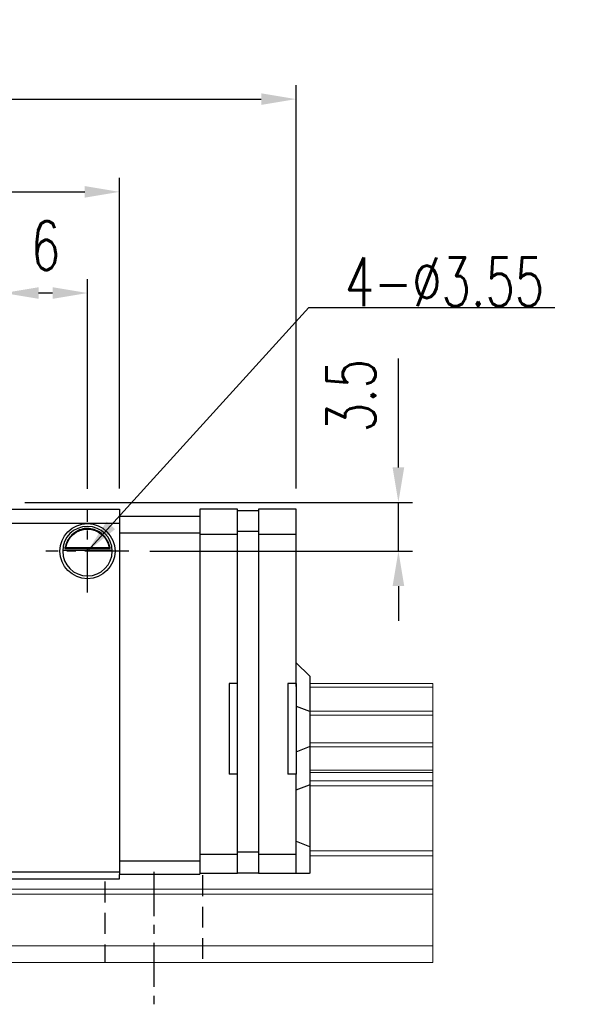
# Model space of a CAD drawing. Header units: millimetres. Extents: x 276 to 570, y 302 to 406.
# Tile 54 of 54: x 530 to 570, y 318 to 388. Entities that reach past the tile are written whole.
import ezdxf

# ---------------------------------------------------------------- set-up
doc = ezdxf.new("R2010")
doc.units = ezdxf.units.MM
doc.header["$PDSIZE"] = -1
doc.linetypes.add('CENTER', pattern=[10.16, 6.35, -1.27, 1.27, -1.27])
doc.linetypes.add('DASHED', pattern=[0.75, 0.5, -0.25])
for name, color, linetype in [('2', 7, 'Continuous'), ('CL', 1, 'CENTER'), ('DIM', 4, 'Continuous'), ('HID', 2, 'DASHED'), ('OUT', 3, 'Continuous')]:
    doc.layers.add(name, color=color, linetype=linetype)
doc.styles.add('DIM-7', font='SIMPLEX.shx', dxfattribs={"width": 0.7, "bigfont": 'chineset.shx'})
doc.dimstyles.new('CNS', dxfattribs={"dimtxt": 3.5, "dimasz": 2.5, "dimexe": 1, "dimexo": 1.5, "dimgap": 0.09, "dimtad": 0, "dimdsep": 46, "dimtxsty": 'DIM-7', "dimcen": 0.09, "dimclrd": 1, "dimclre": 1, "dimclrt": 4, "dimadec": 0, "dimazin": 0, "dimtfac": 1, "dimtix": 1, "dimtmove": 2, "dimatfit": 3, "dimfxl": 1, "dimtvp": 0.971429, "dimtolj": 1, "dimarcsym": 0})

# ---------------------------------------------------------------- blocks, each defined once
blk = doc.blocks.new('*D12')
at = {"layer": 'DEFPOINTS', "color": 0, "transparency": 16777216}
for p in [(528.857, 353.772), (537.832, 350.272), (557.14, 350.272)]:
    blk.add_point(p, dxfattribs=at)
at = {"layer": 'DIM', "color": 7, "lineweight": -2, "transparency": 16777216}
for p, q in [((557.14, 356.272), (557.14, 364.085)), ((530.357, 353.772), (558.14, 353.772)), ((557.14, 350.272), (557.14, 353.772)), ((539.332, 350.272), (558.14, 350.272)), ((557.14, 347.772), (557.14, 345.272))]:
    blk.add_line(p, q, dxfattribs=at)
at = {"layer": 'DIM', "color": 7, "transparency": 16777216}
for points in [[(556.723, 356.272), (557.557, 356.272), (557.14, 353.772)], [(556.723, 347.772), (557.557, 347.772), (557.14, 350.272)]]:
    blk.add_solid(points, dxfattribs=at)
at = {"layer": 'DIM', "color": 7, "transparency": 16777216, "insert": (553.74, 361.429), "char_height": 3.5, "attachment_point": 5, "rotation": 90, "style": 'DIM-7'}
blk.add_mtext('\\A1;3.5', dxfattribs=at)
blk = doc.blocks.new('*D13')
at = {"layer": 'DEFPOINTS', "color": 0, "transparency": 16777216}
for p in [(528.857, 368.784), (528.857, 353.772), (534.857, 353.247)]:
    blk.add_point(p, dxfattribs=at)
at = {"layer": 'DIM', "color": 7, "lineweight": -2, "transparency": 16777216}
for p, q in [((528.857, 355.272), (528.857, 369.784)), ((534.857, 354.747), (534.857, 369.784)), ((532.357, 368.784), (531.357, 368.784))]:
    blk.add_line(p, q, dxfattribs=at)
at = {"layer": 'DIM', "color": 7, "transparency": 16777216}
for points in [[(531.357, 369.2), (531.357, 368.367), (528.857, 368.784)], [(532.357, 369.2), (532.357, 368.367), (534.857, 368.784)]]:
    blk.add_solid(points, dxfattribs=at)
at = {"layer": 'DIM', "color": 7, "transparency": 16777216, "insert": (531.857, 372.184), "char_height": 3.5, "attachment_point": 5, "style": 'DIM-7'}
blk.add_mtext('\\A1;6', dxfattribs=at)
blk = doc.blocks.new('*D19')
at = {"layer": 'DEFPOINTS', "color": 0, "transparency": 16777216}
for p in [(537.157, 376.039), (461.557, 353.272), (537.157, 353.272)]:
    blk.add_point(p, dxfattribs=at)
at = {"layer": 'DIM', "color": 7, "lineweight": -2, "transparency": 16777216}
for p, q in [((461.557, 354.772), (461.557, 377.039)), ((537.157, 354.772), (537.157, 377.039)), ((464.057, 376.039), (534.657, 376.039))]:
    blk.add_line(p, q, dxfattribs=at)
at = {"layer": 'DIM', "color": 7, "transparency": 16777216}
for points in [[(464.057, 376.456), (464.057, 375.622), (461.557, 376.039)], [(534.657, 376.456), (534.657, 375.622), (537.157, 376.039)]]:
    blk.add_solid(points, dxfattribs=at)
at = {"layer": 'DIM', "color": 7, "transparency": 16777216, "insert": (499.357, 379.439), "char_height": 3.5, "attachment_point": 5, "style": 'DIM-7'}
blk.add_mtext('\\A1;75.6', dxfattribs=at)
blk = doc.blocks.new('*D116')
at = {"layer": 'DEFPOINTS', "color": 0, "transparency": 16777216}
for p in [(549.807, 382.691), (448.907, 353.272), (549.807, 353.272)]:
    blk.add_point(p, dxfattribs=at)
at = {"layer": 'DIM', "color": 7, "lineweight": -2, "transparency": 16777216}
for p, q in [((448.907, 354.772), (448.907, 383.691)), ((549.807, 354.772), (549.807, 383.691)), ((451.407, 382.691), (547.307, 382.691))]:
    blk.add_line(p, q, dxfattribs=at)
at = {"layer": 'DIM', "color": 7, "transparency": 16777216}
for points in [[(451.407, 383.107), (451.407, 382.274), (448.907, 382.691)], [(547.307, 383.107), (547.307, 382.274), (549.807, 382.691)]]:
    blk.add_solid(points, dxfattribs=at)
at = {"layer": 'DIM', "color": 7, "transparency": 16777216, "insert": (499.357, 386.091), "char_height": 3.5, "attachment_point": 5, "style": 'DIM-7'}
blk.add_mtext('\\A1;100.9', dxfattribs=at)

msp = doc.modelspace()

# ---------------------------------------------------------------- linework, layer by layer
at = {"layer": '2', "color": 0, "linetype": 'Continuous'}
for p, q in [((537.157, 353.272), (537.157, 327.072)), ((542.907, 353.272), (542.907, 328.529)), ((545.607, 353.272), (542.907, 353.272)), ((545.607, 327.172), (545.607, 353.272)), ((547.107, 353.172), (545.607, 353.172)), ((547.107, 353.272), (547.107, 327.172)), ((549.807, 353.272), (547.107, 353.272)), ((549.807, 340.571), (549.807, 353.272)), ((537.157, 352.772), (542.907, 352.772)), ((547.107, 351.672), (545.607, 351.672)), ((542.907, 351.572), (537.157, 351.572)), ((542.907, 351.498), (545.607, 351.498)), ((547.107, 351.498), (549.807, 351.498)), ((536.631, 350.322), (533.083, 350.322)), ((533.225, 350.455), (536.489, 350.455)), ((533.302, 350.522), (536.412, 350.522)), ((549.807, 342.272), (550.757, 341.322)), ((550.807, 341.272), (550.757, 341.322)), ((550.807, 338.768), (550.807, 341.272)), ((545.007, 340.772), (545.007, 334.272)), ((545.607, 340.772), (545.007, 340.772)), ((549.207, 340.772), (549.207, 334.272)), ((549.807, 340.772), (549.207, 340.772)), ((549.807, 340.772), (549.807, 334.272)), ((549.807, 339.162), (550.757, 338.788)), ((550.807, 338.768), (550.757, 338.788)), ((550.807, 336.276), (550.807, 338.768)), ((549.807, 335.882), (550.757, 336.256)), ((550.807, 336.276), (550.757, 336.256)), ((550.807, 333.541), (550.807, 336.276)), ((545.607, 334.272), (545.007, 334.272)), ((549.807, 334.272), (549.207, 334.272)), ((549.807, 327.172), (549.807, 334.272)), ((549.807, 333.147), (550.757, 333.521)), ((550.807, 333.541), (550.757, 333.521)), ((550.807, 329.062), (550.807, 333.541)), ((549.807, 329.476), (550.757, 329.083)), ((550.807, 329.062), (550.757, 329.083)), ((542.907, 328.547), (545.607, 328.547)), ((542.907, 328.529), (542.907, 328.175)), ((547.107, 328.672), (545.607, 328.672)), ((547.107, 328.547), (549.807, 328.547)), ((550.807, 327.172), (550.807, 329.062)), ((537.157, 328.072), (542.907, 328.072)), ((542.907, 328.175), (542.907, 327.118)), ((537.157, 326.772), (537.157, 327.072)), ((542.907, 327.072), (537.157, 327.072)), ((542.907, 327.172), (545.607, 327.172)), ((542.907, 327.072), (542.907, 327.118)), ((547.107, 327.172), (545.607, 327.172)), ((547.107, 327.172), (549.807, 327.172)), ((549.807, 327.172), (550.757, 327.172)), ((550.807, 327.172), (550.757, 327.172))]:
    msp.add_line(p, q, dxfattribs=at)
at = {"layer": '2', "color": 0, "linetype": 'Continuous', "extrusion": (0, 0, -1)}
for radius, start, end in [(1.975, 270, 90), (1.575, 9.1332, 90), (1.975, 90, 270), (1.575, 90, 170.8668)]:
    msp.add_arc((-534.857, 350.272), radius, start, end, dxfattribs=at)
at = {"layer": '2', "color": 0, "linetype": 'Continuous'}
for start, end in [(90, 270), (270, 90)]:
    msp.add_arc((534.857, 350.272), 1.775, start, end, dxfattribs=at)
for points, knots in [([(534.857, 351.903), (534.706, 351.903), (534.553, 351.879), (534.236, 351.783), (534.071, 351.699), (533.8, 351.501), (533.686, 351.39), (533.514, 351.171), (533.448, 351.064), (533.342, 350.85), (533.301, 350.74), (533.252, 350.574), (533.237, 350.511), (533.225, 350.455)], [0, 0, 0, 0, 0.183798, 0.183798, 0.410489, 0.410489, 0.600027, 0.600027, 0.749109, 0.749109, 0.899192, 0.899192, 1, 1, 1, 1]), ([(536.489, 350.455), (536.473, 350.531), (536.451, 350.621), (536.388, 350.81), (536.345, 350.912), (536.24, 351.108), (536.176, 351.204), (536.004, 351.415), (535.886, 351.526), (535.627, 351.706), (535.482, 351.779), (535.18, 351.876), (535.017, 351.903), (534.857, 351.903)], [0, 0, 0, 0, 0.137686, 0.137686, 0.275472, 0.275472, 0.412356, 0.412356, 0.606431, 0.606431, 0.804639, 0.804639, 1, 1, 1, 1])]:
    msp.add_open_spline(points, degree=3, knots=knots, dxfattribs=at)
for points in [[(533.302, 350.522), (533.277, 350.5), (533.251, 350.477), (533.225, 350.455)], [(536.489, 350.455), (536.463, 350.477), (536.438, 350.5), (536.412, 350.522)]]:
    msp.add_open_spline(points, degree=3, dxfattribs=at)
at = {"layer": 'CL', "color": 0, "ltscale": 0.5}
for p, q in [((534.857, 347.297), (534.857, 353.247)), ((537.832, 350.272), (531.882, 350.272)), ((539.604, 327.272), (539.604, 317.772))]:
    msp.add_line(p, q, dxfattribs=at)
at = {"layer": 'DIM', "color": 7}
for p, q in [((528.857, 353.272), (537.157, 353.272)), ((528.857, 352.272), (537.157, 352.272)), ((528.857, 327.272), (537.157, 327.272)), ((528.857, 326.772), (537.157, 326.772))]:
    msp.add_line(p, q, dxfattribs=at)
at = {"layer": 'HID', "color": 0, "ltscale": 3}
for p, q in [((543.104, 327.022), (543.104, 320.772)), ((536.104, 326.572), (536.104, 320.772))]:
    msp.add_line(p, q, dxfattribs=at)
at = {"layer": 'OUT', "color": 0, "linetype": 'Continuous', "lineweight": 15}
for p, q in [((559.604, 340.772), (550.807, 340.772)), ((559.604, 340.516), (550.807, 340.516)), ((559.604, 340.772), (559.604, 320.772)), ((559.604, 338.806), (550.807, 338.806)), ((559.604, 338.512), (550.807, 338.512)), ((559.604, 336.531), (550.807, 336.531)), ((559.604, 336.237), (550.807, 336.237)), ((559.604, 334.557), (550.807, 334.557)), ((559.604, 334.392), (550.807, 334.392)), ((559.604, 333.798), (550.807, 333.798)), ((559.604, 333.445), (550.807, 333.445)), ((559.604, 328.779), (550.807, 328.779)), ((559.604, 328.425), (550.807, 328.425)), ((559.604, 321.972), (440.027, 321.972)), ((559.604, 320.772), (399.604, 320.772))]:
    msp.add_line(p, q, dxfattribs=at)
at = {"layer": 'OUT', "color": 7, "linetype": 'Continuous', "lineweight": 15}
for p, q in [((559.604, 325.665), (441.149, 325.665)), ((559.604, 326.018), (441.204, 326.018))]:
    msp.add_line(p, q, dxfattribs=at)

# ---------------------------------------------------------------- texts
at = {"layer": 'DIM', "color": 0, "insert": (553.3, 367.832), "char_height": 3.5, "attachment_point": 7, "style": 'DIM-7'}
msp.add_mtext('\\A1;4-%%C3.55', dxfattribs=at)

# ---------------------------------------------------------------- dimensions: what is measured, and where the dimension line sits
at = {"layer": 'DIM', "color": 0}
dim = msp.add_linear_dim(base=(549.807, 382.691), p1=(448.907, 353.272), p2=(549.807, 353.272), angle=180, dimstyle='CNS', override={"dimclrd": 7, "dimclre": 7, "dimclrt": 7}, dxfattribs=at)
dim.commit()
dim.dimension.update_dxf_attribs({"geometry": '*D116', "text_midpoint": (499.357, 386.091)})
for base, p1, p2, picture, middle in [((537.157, 376.039), (461.557, 353.272), (537.157, 353.272), '*D19', (499.357, 379.439)), ((528.857, 368.784), (534.857, 353.247), (528.857, 353.772), '*D13', (531.857, 372.184))]:
    dim = msp.add_linear_dim(base=base, p1=p1, p2=p2, dimstyle='CNS', override={"dimclrd": 7, "dimclre": 7, "dimclrt": 7}, dxfattribs=at)
    dim.commit()
    dim.dimension.update_dxf_attribs({"geometry": picture, "text_midpoint": middle})
dim = msp.add_linear_dim(base=(557.14, 350.272), p1=(528.857, 353.772), p2=(537.832, 350.272), angle=90, dimstyle='CNS', override={"dimclrd": 7, "dimclre": 7, "dimclrt": 7, "dimtmove": 0}, dxfattribs=at)
dim.commit()
dim.dimension.update_dxf_attribs({"geometry": '*D12', "text_midpoint": (557.14, 361.429), "dimtype": 160})

# ---------------------------------------------------------------- leaders
at = {"layer": 'DIM', "color": 0, "annotation_type": 0, "has_hookline": 1, "hookline_direction": 0, "text_width": 15.05}
msp.add_leader([(534.857, 350.272), (550.71, 367.742), (553.21, 367.742)], dimstyle='CNS', override={"dimgap": 0.09, "dimtad": 1, "dimclrd": 7, "dimclre": 4}, dxfattribs=at)

doc.saveas('drawing.dxf')
